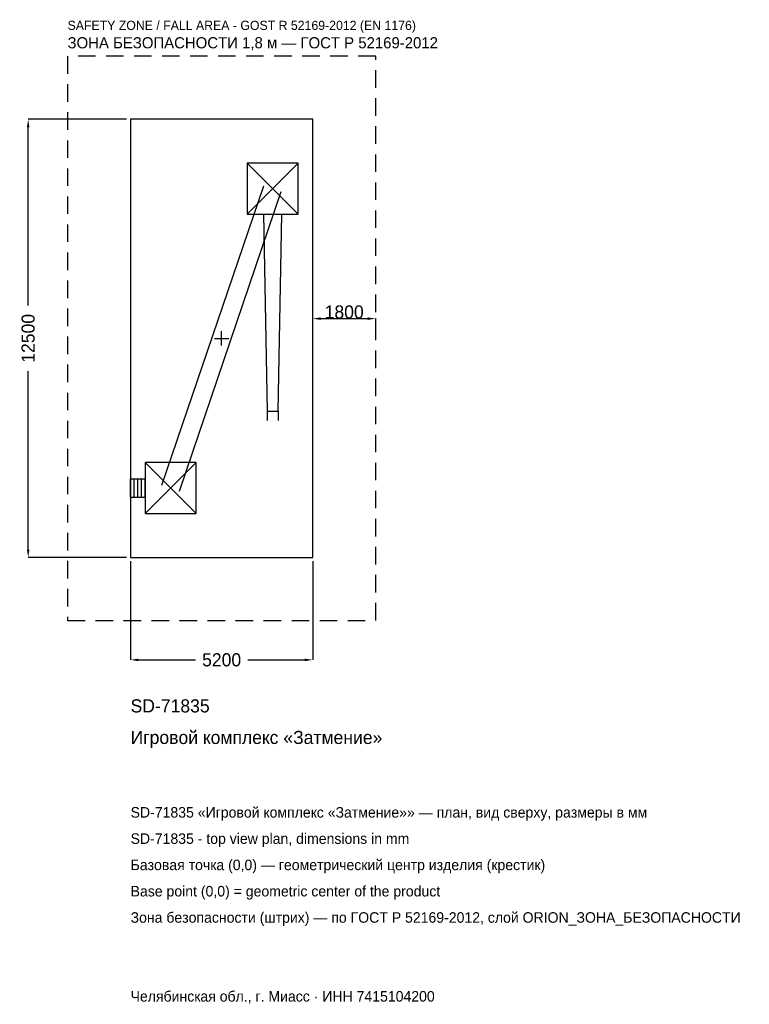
# Model space of a CAD drawing. Header units: metres. Extents: x -5768 to 15070, y -19003 to 9093.
import ezdxf

# ---------------------------------------------------------------- set-up
doc = ezdxf.new("R2010")
doc.units = ezdxf.units.M
doc.linetypes.add('DASHED', pattern=[800, 500, -300])
for name, color, linetype in [('ORION_ДАННЫЕ', 3, 'Continuous'), ('ORION_ЗОНА_БЕЗОПАСНОСТИ', 1, 'Continuous'), ('ORION_КОНТУР', 7, 'Continuous'), ('ORION_РАЗМЕРЫ', 8, 'Continuous')]:
    doc.layers.add(name, color=color, linetype=linetype)
doc.dimstyles.new('ORION', dxfattribs={"dimtxt": 375, "dimasz": 225, "dimexe": 1.25, "dimexo": 112.5, "dimtad": 1, "dimdec": 0, "dimcen": 2.5, "dimazin": 3, "dimtfac": 1, "dimtmove": 0, "dimatfit": 3, "dimarcsym": 0})

# ---------------------------------------------------------------- blocks, each defined once
blk = doc.blocks.new('_CLOSEDFILLED')
at = {"color": 0, "linetype": 'BYBLOCK'}
blk.add_solid([(-1, 0.16), (0, 0), (-1, -0.16)], dxfattribs=at)
blk = doc.blocks.new('*D1')
for p, q in [((-2600, -6362.5), (-2600, -9175)), ((2600, -6362.5), (2600, -9175)), ((-2375, -9175), (-750, -9175)), ((750, -9175), (2375, -9175))]:
    blk.add_line(p, q)
at = {"layer": 'Defpoints'}
for p in [(-2600, -6250), (2600, -6250), (-2600, -9175)]:
    blk.add_point(p, dxfattribs=at)
at = {"layer": 'ORION_РАЗМЕРЫ', "xscale": 225, "yscale": 225, "rotation": 180}
blk.add_blockref('_CLOSEDFILLED', (-2600, -9175), dxfattribs=at)
at = {"layer": 'ORION_РАЗМЕРЫ', "xscale": 225, "yscale": 225}
blk.add_blockref('_CLOSEDFILLED', (2600, -9175), dxfattribs=at)
at = {"layer": 'ORION_РАЗМЕРЫ', "insert": (0, -9175), "char_height": 375, "attachment_point": 5}
blk.add_mtext('5200', dxfattribs=at)
blk = doc.blocks.new('*D2')
for p, q in [((-2712.5, 6250), (-5525, 6250)), ((-5525, 937.5), (-5525, 6025)), ((-5525, -6025), (-5525, -937.5)), ((-2712.5, -6250), (-5525, -6250))]:
    blk.add_line(p, q)
at = {"layer": 'Defpoints'}
for p in [(-2600, 6250), (-5525, -6250), (-2600, -6250)]:
    blk.add_point(p, dxfattribs=at)
at = {"layer": 'ORION_РАЗМЕРЫ', "xscale": 225, "yscale": 225}
for p, rotation in [((-5525, 6250), 90), ((-5525, -6250), 270)]:
    blk.add_blockref('_CLOSEDFILLED', p, dxfattribs=dict(at, rotation=rotation))
at = {"layer": 'ORION_РАЗМЕРЫ', "insert": (-5525, 0), "char_height": 375, "attachment_point": 5, "rotation": 90}
blk.add_mtext('12500', dxfattribs=at)
blk = doc.blocks.new('ОРИОН SD-71835 Игровой комплекс Затмение')
at = {"layer": 'ORION_ЗОНА_БЕЗОПАСНОСТИ', "linetype": 'DASHED'}
blk.add_lwpolyline([(-4400, -8050), (4400, -8050), (4400, 8050), (-4400, 8050)], close=True, dxfattribs=at)
at = {"layer": 'ORION_КОНТУР'}
for p, q in [((728, 3544), (2184, 5000)), ((728, 5000), (2184, 3544)), ((-1704.1, -4187.5), (1207.9, 4356.5)), ((-1207.9, -4356.5), (1704.1, 4187.5)), ((1298.8, -2081), (1298.8, -2343.1)), ((1613.2, -2081), (1613.2, -2343.1)), ((-2184, -5000), (-728, -3544)), ((-2184, -3544), (-728, -5000)), ((-2600, -4009.9), (-2184, -4009.9)), ((-2600, -4534.1), (-2600, -4009.9)), ((-2496, -4534.1), (-2496, -4009.9)), ((-2392, -4534.1), (-2392, -4009.9)), ((-2288, -4534.1), (-2288, -4009.9)), ((-2184, -4534.1), (-2184, -4009.9)), ((-2600, -4534.1), (-2184, -4534.1))]:
    blk.add_line(p, q, dxfattribs=at)
for points in [[(-2600, -6250), (2600, -6250), (2600, 6250), (-2600, 6250)], [(728, 3544), (2184, 3544), (2184, 5000), (728, 5000)], [(-2184, -5000), (-728, -5000), (-728, -3544), (-2184, -3544)]]:
    blk.add_lwpolyline(points, close=True, dxfattribs=at)
blk.add_lwpolyline([(1193.9, 3544), (1298.8, -2081), (1613.2, -2081), (1718.1, 3544)], dxfattribs=at)
at = {"layer": 'ORION_РАЗМЕРЫ'}
for p, q in [((-208, 0), (208, 0)), ((0, -208), (0, 208))]:
    blk.add_line(p, q, dxfattribs=at)
at = {"layer": 'ORION_ДАННЫЕ'}
for tag, p in [('АРТИКУЛ', (-2600, -10675)), ('НАИМЕНОВАНИЕ', (-2600, -11575))]:
    blk.add_attdef(tag, p, '', height=375, dxfattribs=at)
at = {"layer": 'ORION_ДАННЫЕ', "flags": 1}
for tag, p in [('ПРОИЗВОДИТЕЛЬ', (-2600, -12475)), ('ТЕЛЕФОН', (-2600, -13375)), ('САЙТ', (-2600, -15175)), ('АДРЕС', (-2600, -16075)), ('РЕКВИЗИТЫ', (-2600, -16975)), ('ГАБАРИТЫ', (-2600, -17875)), ('ЗОНА_БЕЗОПАСНОСТИ', (-2600, -18775))]:
    blk.add_attdef(tag, p, '', height=375, dxfattribs=at)
at = {"layer": 'ORION_ЗОНА_БЕЗОПАСНОСТИ', "color": 1}
for s, height, p in [('SAFETY ZONE / FALL AREA - GOST R 52169-2012 (EN 1176)', 262.5, (-4400, 8800)), ('ЗОНА БЕЗОПАСНОСТИ 1,8 м — ГОСТ Р 52169-2012', 318.75, (-4400, 8275))]:
    blk.add_text(s, height=height, dxfattribs=at).set_placement(p)
at = {"layer": 'ORION_РАЗМЕРЫ'}
dim = blk.add_linear_dim(base=(-5525, -6250), p1=(-2600, -6250), p2=(-2600, 6250), angle=90, dimstyle='ORION', dxfattribs=at)
dim.commit()
dim.dimension.update_dxf_attribs({"geometry": '*D2', "text_midpoint": (-5525, 0)})
blk.add_linear_dim(base=(2600, 562.5), p1=(2600, 0), p2=(4400, 0), dimstyle='ORION', dxfattribs=at).render()
dim = blk.add_linear_dim(base=(-2600, -9175), p1=(-2600, -6250), p2=(2600, -6250), dimstyle='ORION', dxfattribs=at)
dim.commit()
dim.dimension.update_dxf_attribs({"geometry": '*D1', "text_midpoint": (0, -9175)})

msp = doc.modelspace()

# ---------------------------------------------------------------- block references
msp.add_blockref('ОРИОН SD-71835 Игровой комплекс Затмение', (0, 0)).add_auto_attribs({'АРТИКУЛ': 'SD-71835', 'НАИМЕНОВАНИЕ': 'Игровой комплекс «Затмение»'})

# ---------------------------------------------------------------- texts
at = {"layer": 'ORION_ДАННЫЕ', "color": 3}
for s, p in [('SD-71835 «Игровой комплекс «Затмение»» — план, вид сверху, размеры в мм', (-2600, -13675)), ('SD-71835 - top view plan, dimensions in mm', (-2600, -14425)), ('Челябинская обл., г. Миасс · ИНН 7415104200', (-2600, -18925))]:
    msp.add_text(s, height=300, dxfattribs=at).set_placement(p)
at = {"layer": 'ORION_ДАННЫЕ', "color": 7}
for s, p in [('Базовая точка (0,0) — геометрический центр изделия (крестик)', (-2600, -15175)), ('Base point (0,0) = geometric center of the product', (-2600, -15925))]:
    msp.add_text(s, height=300, dxfattribs=at).set_placement(p)
at = {"layer": 'ORION_ДАННЫЕ', "color": 1}
msp.add_text('Зона безопасности (штрих) — по ГОСТ Р 52169-2012, слой ORION_ЗОНА_БЕЗОПАСНОСТИ', height=300, dxfattribs=at).set_placement((-2600, -16675))

doc.saveas('drawing.dxf')
